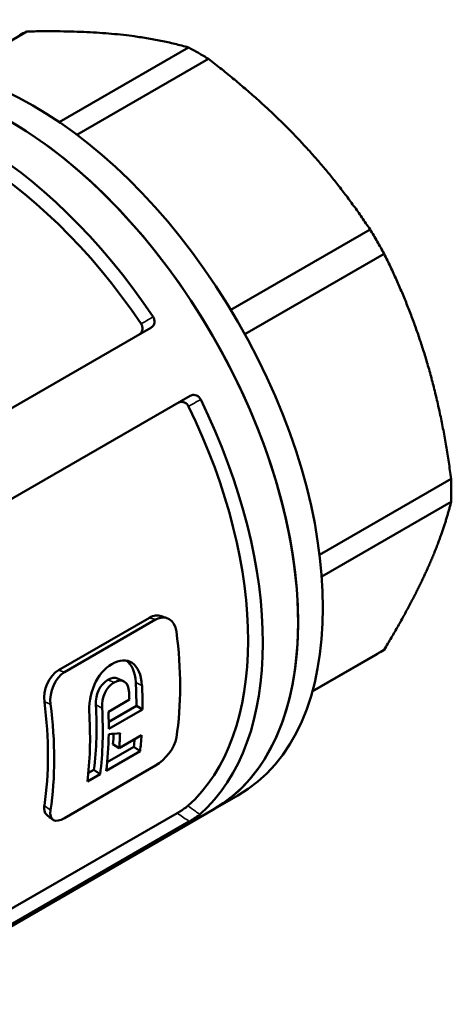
# Model space of a CAD drawing. Header units: millimetres. Extents: x 39 to 189, y 99 to 235.
# Tile 4 of 5: x 165 to 189, y 103 to 159. Entities that reach past the tile are written whole.
import ezdxf

# ---------------------------------------------------------------- set-up
doc = ezdxf.new("R2010")
doc.units = ezdxf.units.MM
doc.layers.add('Видимые тонкие (ГОСТ)', color=7, linetype='Continuous', lineweight=35)
doc.layers.add('Видимый контур (ГОСТ)', color=7, linetype='Continuous', lineweight=50)

msp = doc.modelspace()

# ---------------------------------------------------------------- linework, layer by layer
at = {"layer": 'Видимые тонкие (ГОСТ)'}
for p, q in [((171.906, 124.905), (172.251, 124.796)), ((166.755, 121.931), (167.1, 121.822)), ((169.554, 121.384), (169.905, 121.23)), ((171.128, 121.231), (171.48, 121.054)), ((165.95, 120.137), (166.299, 120)), ((168.868, 119.963), (169.221, 119.787)), ((165.948, 114.268), (166.297, 114.001))]:
    msp.add_line(p, q, dxfattribs=at)
for points, knots in [([(172.111, 141.957), (172.026, 141.908), (171.941, 141.858), (171.856, 141.809), (171.713, 141.727), (171.57, 141.644), (171.427, 141.561)], [-1.07400882, -1.07400882, -1.07400882, -1.07400882, -1.04152635, -1.04152635, -1.04152635, -0.98696729, -0.98696729, -0.98696729, -0.98696729]), ([(174.119, 136.885), (174.265, 136.969), (174.411, 137.054), (174.557, 137.138), (174.639, 137.185), (174.721, 137.232), (174.803, 137.279)], [-0.27473487, -0.27473487, -0.27473487, -0.27473487, -0.21889601, -0.21889601, -0.21889601, -0.18765674, -0.18765674, -0.18765674, -0.18765674]), ([(174.756, 113.757), (174.672, 113.816), (174.588, 113.874), (174.504, 113.932), (174.36, 114.033), (174.216, 114.133), (174.072, 114.234)], [-1.07704598, -1.07704598, -1.07704598, -1.07704598, -1.04503962, -1.04503962, -1.04503962, -0.99000445, -0.99000445, -0.99000445, -0.99000445]), ([(173.475, 113.831), (173.679, 113.689), (173.883, 113.547), (174.087, 113.405), (174.11, 113.388), (174.134, 113.371), (174.158, 113.355)], [0.96722872, 0.96722872, 0.96722872, 0.96722872, 1.04503962, 1.04503962, 1.04503962, 1.05407697, 1.05407697, 1.05407697, 1.05407697])]:
    msp.add_open_spline(points, degree=3, knots=knots, dxfattribs=at)
at = {"layer": 'Видимый контур (ГОСТ)'}
for p, q in [((160.898, 155.794), (164.962, 158.139)), ((166.788, 153.004), (174.113, 157.233)), ((167.796, 152.279), (175.244, 156.58)), ((176.508, 142.365), (184.396, 146.919)), ((177.308, 140.98), (185.196, 145.534)), ((171.984, 141.339), (157.65, 133.063)), ((174.207, 137.478), (159.871, 129.202)), ((181.538, 128.477), (188.987, 132.778)), ((181.662, 127.243), (188.987, 131.472)), ((187.586, 127.543), (187.617, 127.61)), ((166.755, 121.931), (171.906, 124.905)), ((167.1, 121.822), (172.251, 124.796)), ((181.127, 120.725), (184.804, 122.848)), ((181.133, 120.747), (185.196, 123.093)), ((169.58, 119.578), (170.766, 120.263)), ((169.596, 119.009), (171.163, 119.914)), ((171.517, 119.708), (169.598, 118.601)), ((171.163, 119.914), (171.517, 119.708)), ((170.189, 117.508), (171.46, 118.242)), ((171.368, 117.334), (169.45, 116.226)), ((169.505, 116.718), (171.018, 117.591)), ((169.837, 117.746), (170.189, 117.508)), ((171.018, 117.591), (171.368, 117.334)), ((172.248, 116.519), (167.097, 113.546)), ((168.442, 116.104), (168.761, 116.288)), ((168.761, 116.288), (169.111, 116.031)), ((169.111, 116.031), (168.387, 115.613)), ((175.501, 114.013), (176.915, 114.829)), ((175.501, 114.013), (156.409, 102.99)), ((174.158, 113.355), (159.823, 105.079)), ((161.097, 106.684), (173.475, 113.831))]:
    msp.add_line(p, q, dxfattribs=at)
for centre, major_axis, start_param, end_param in [((165.29, 134.964), (-11.625, 20.135), 3.141593, 6.283185), ((163.876, 134.148), (-11.625, 20.135), 3.141593, 6.283185), ((163.876, 134.148), (11.625, -20.135), 0, 3.141593), ((161.884, 132.998), (-11.625, 20.135), 4.826405, 6.164543), ((161.577, 132.821), (-11.25, 19.486), 4.830181, 6.160612), ((161.577, 132.821), (11.25, -19.486), 0.117792, 1.448223), ((161.884, 132.998), (11.625, -20.135), 0.114016, 1.452154), ((157.376, 130.396), (11.5, -19.919), 0.624524, 0.945436), ((155.253, 129.17), (-11.25, 19.486), 3.923164, 3.993768), ((154.521, 128.747), (-11.5, 19.919), 3.97466, 3.99563), ((155.253, 129.17), (11.5, -19.919), 0.781571, 0.852175), ((150.244, 126.277), (-11.25, 19.486), 3.766117, 4.087028), ((150.244, 126.277), (-11.5, 19.919), 3.766117, 4.087028), ((152.996, 127.867), (-11.25, 19.486), 3.791747, 3.99563), ((152.996, 127.867), (11.5, -19.919), 0.650154, 0.854037), ((153.335, 128.062), (-11.5, 19.919), 3.923164, 3.97466), ((152.272, 127.449), (-11.5, 19.919), 3.791747, 3.994853), ((153.983, 128.436), (11.5, -19.919), 0.701634, 0.748273), ((153.335, 128.062), (-11.5, 19.919), 3.791747, 3.907146), ((153.983, 128.436), (-11.25, 19.486), 3.843227, 3.875916), ((155.253, 129.17), (-11.25, 19.486), 3.791747, 3.816505), ((155.253, 129.17), (11.5, -19.919), 0.650154, 0.701634)]:
    msp.add_ellipse(centre, major_axis=major_axis, ratio=0.57735, start_param=start_param, end_param=end_param, dxfattribs=at)
for points in [[(164.962, 158.139), (164.822, 158.071), (164.686, 157.999), (164.554, 157.922)], [(171.906, 124.905), (172.135, 125.037), (172.363, 125.062), (172.557, 124.997)], [(172.251, 124.796), (172.798, 125.112), (173.344, 124.802), (173.432, 124.119)], [(172.557, 124.997), (172.669, 124.96), (172.781, 124.923), (172.893, 124.886)], [(184.804, 122.848), (184.936, 122.925), (185.067, 123.006), (185.196, 123.093)], [(168.498, 119.354), (168.425, 120.639), (168.907, 121.779), (169.775, 122.281)], [(169.775, 122.281), (170.636, 122.777), (171.408, 122.349), (171.48, 121.054)], [(171.128, 121.231), (171.093, 121.85), (170.891, 122.265), (170.593, 122.469)], [(165.95, 120.137), (165.864, 120.805), (166.208, 121.615), (166.755, 121.931)], [(166.299, 120), (166.211, 120.684), (166.553, 121.506), (167.1, 121.822)], [(168.868, 119.963), (168.835, 120.546), (169.077, 121.108), (169.554, 121.384)], [(169.905, 121.23), (169.428, 120.955), (169.187, 120.384), (169.221, 119.787)], [(169.554, 121.384), (169.769, 121.508), (169.951, 121.531), (170.09, 121.469)], [(170.746, 120.667), (170.712, 121.264), (170.394, 121.512), (169.905, 121.23)], [(170.089, 121.469), (170.205, 121.417), (170.32, 121.365), (170.435, 121.313)], [(169.595, 118.302), (169.809, 118.319), (170.022, 118.337), (170.235, 118.356)], [(173.43, 118.119), (173.341, 117.539), (172.795, 116.835), (172.248, 116.519)], [(166.067, 113.75), (165.956, 113.841), (165.91, 114.016), (165.948, 114.268)], [(167.097, 113.546), (166.55, 113.23), (166.208, 113.421), (166.297, 114.001)], [(166.419, 113.465), (166.301, 113.56), (166.184, 113.655), (166.067, 113.75)]]:
    msp.add_open_spline(points, degree=3, dxfattribs=at)
for points, weights in [([(174.113, 157.233), (170.527, 158.257), (164.962, 158.139)], [1.0180081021, 1.08498174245, 1.01800959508]), ([(184.396, 146.919), (180.809, 152.32), (175.244, 156.58)], [1.01800959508, 1.08498174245, 1.0180081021]), ([(188.987, 132.778), (188.08, 139.727), (185.196, 145.534)], [1.01801356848, 1.08498565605, 1.01800996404]), ([(187.617, 127.61), (188.523, 129.62), (188.987, 131.472)], [1, 1.02010256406, 1.00799688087]), ([(185.196, 123.093), (186.672, 125.529), (187.586, 127.543)], [1.00799822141, 1.02010145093, 1])]:
    msp.add_rational_spline(points, weights, degree=2, dxfattribs=at)
for points, knots in [([(175.244, 156.58), (175.055, 156.698), (174.866, 156.811), (174.679, 156.919), (174.492, 157.027), (174.303, 157.132), (174.113, 157.233)], [-0.0794502, -0.0794502, -0.0794502, -0.0794502, 0, 0, 0, 0.0794502, 0.0794502, 0.0794502, 0.0794502]), ([(185.196, 145.534), (185.067, 145.769), (184.936, 146.001), (184.672, 146.46), (184.536, 146.69), (184.396, 146.919)], [10.5996174, 10.5996174, 10.5996174, 10.5996174, 10.6790524, 10.6790524, 10.7585178, 10.7585178, 10.7585178, 10.7585178]), ([(171.984, 141.339), (172.043, 141.373), (172.093, 141.42), (172.16, 141.527), (172.181, 141.584), (172.195, 141.697), (172.192, 141.751), (172.165, 141.858), (172.142, 141.909), (172.111, 141.957)], [0, 0, 0, 0, 0.02486427, 0.02486427, 0.046093, 0.046093, 0.06373371, 0.06373371, 0.08105043, 0.08105043, 0.08105043, 0.08105043]), ([(171.302, 140.945), (171.36, 140.979), (171.41, 141.026), (171.478, 141.133), (171.499, 141.189), (171.513, 141.302), (171.509, 141.356), (171.482, 141.463), (171.459, 141.514), (171.427, 141.561)], [0, 0, 0, 0, 0.02482876, 0.02482876, 0.04600694, 0.04600694, 0.06362021, 0.06362021, 0.08091815, 0.08091815, 0.08091815, 0.08091815]), ([(174.803, 137.279), (174.778, 137.329), (174.746, 137.374), (174.669, 137.451), (174.625, 137.48), (174.526, 137.524), (174.471, 137.535), (174.381, 137.535), (174.344, 137.53), (174.274, 137.511), (174.239, 137.497), (174.207, 137.478)], [0, 0, 0, 0, 0.01689691, 0.01689691, 0.03411864, 0.03411864, 0.05352346, 0.05352346, 0.06681298, 0.06681298, 0.08041585, 0.08041585, 0.08041585, 0.08041585]), ([(174.119, 136.885), (174.094, 136.936), (174.062, 136.981), (173.985, 137.057), (173.941, 137.086), (173.843, 137.13), (173.788, 137.141), (173.698, 137.141), (173.662, 137.136), (173.591, 137.117), (173.557, 137.103), (173.525, 137.084)], [0, 0, 0, 0, 0.01689768, 0.01689768, 0.03409102, 0.03409102, 0.05344994, 0.05344994, 0.06670736, 0.06670736, 0.08028072, 0.08028072, 0.08028072, 0.08028072]), ([(188.987, 131.472), (188.994, 131.686), (188.998, 131.902), (188.998, 132.334), (188.994, 132.554), (188.987, 132.778)], [9.0740362, 9.0740362, 9.0740362, 9.0740362, 9.1534649, 9.1534649, 9.2329366, 9.2329366, 9.2329366, 9.2329366]), ([(173.475, 113.831), (173.534, 113.865), (173.599, 113.904), (173.726, 113.984), (173.785, 114.023), (173.89, 114.094), (173.935, 114.126), (174.014, 114.185), (174.046, 114.212), (174.072, 114.234)], [0, 0, 0, 0, 0.02482876, 0.02482876, 0.04600694, 0.04600694, 0.06362021, 0.06362021, 0.08091815, 0.08091815, 0.08091815, 0.08091815]), ([(174.158, 113.355), (174.216, 113.389), (174.282, 113.428), (174.408, 113.508), (174.468, 113.547), (174.573, 113.618), (174.618, 113.65), (174.697, 113.709), (174.73, 113.735), (174.756, 113.757)], [0, 0, 0, 0, 0.02486427, 0.02486427, 0.046093, 0.046093, 0.06373372, 0.06373372, 0.08105043, 0.08105043, 0.08105043, 0.08105043])]:
    msp.add_open_spline(points, degree=3, knots=knots, dxfattribs=at)

doc.saveas('drawing.dxf')
